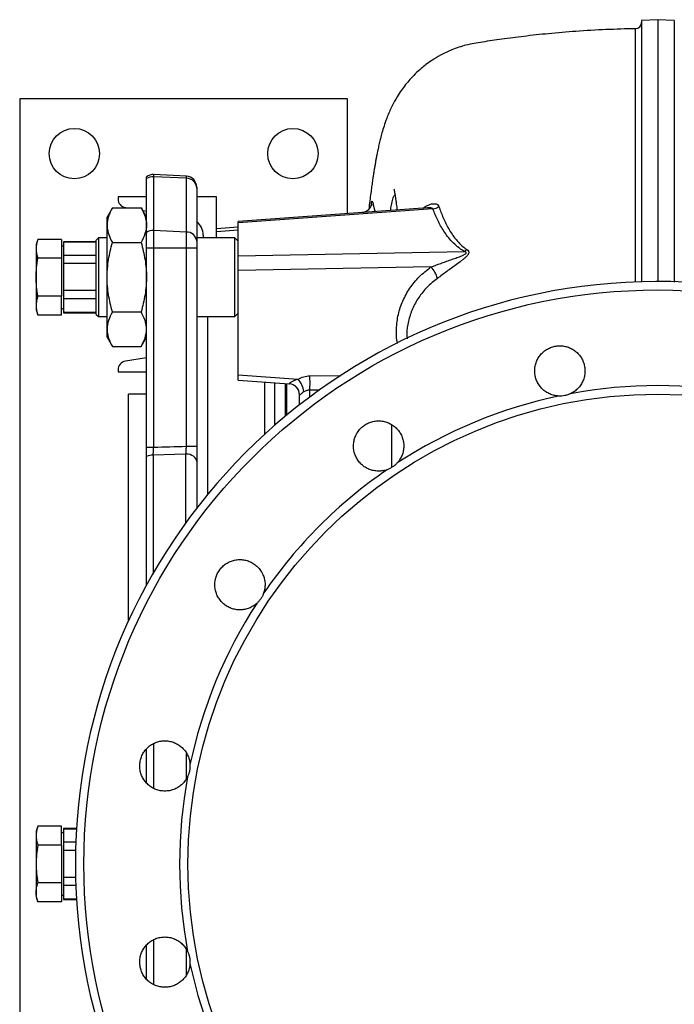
# Model space of a CAD drawing. Header units: millimetres. Extents: x 1108 to 5030, y 2116 to 3977.
# Tile 5 of 14: x 1108 to 1707, y 3076 to 3977. Entities that reach past the tile are written whole.
import ezdxf

# ---------------------------------------------------------------- set-up
doc = ezdxf.new("R2010")
doc.units = ezdxf.units.MM
doc.header["$LTSCALE"] = 2

msp = doc.modelspace()

# ---------------------------------------------------------------- linework, layer by layer
at = {"color": 7, "linetype": 'Continuous', "lineweight": 25}
for p, q in [((1691.76, 3976.78), (1676.76, 3976)), ((1706.76, 3976), (1691.76, 3976.78)), ((1407.76, 3904.24), (1107.76, 3904.24)), ((1107.76, 3904.24), (1107.76, 2504.24)), ((1407.76, 3799.32), (1407.76, 3904.24)), ((1223.76, 3831.35), (1223.76, 3833.11)), ((1223.76, 3782.17), (1223.76, 3831.35)), ((1260.28, 3833.52), (1230.28, 3835.09)), ((1230.28, 3833.13), (1230.28, 3783.82)), ((1260.28, 3831.72), (1230.28, 3833.13)), ((1260.28, 3782.51), (1260.28, 3831.72)), ((1269.76, 3823.53), (1269.76, 3822.74)), ((1269.76, 3822.74), (1269.76, 3774.24)), ((1223.76, 3814.57), (1197.76, 3814.57)), ((1197.76, 3814.57), (1197.76, 3812.74)), ((1287.76, 3814.57), (1269.76, 3814.57)), ((1287.76, 3777.18), (1287.76, 3814.57)), ((1192.67, 3804.69), (1187.76, 3796.18)), ((1192.67, 3804.69), (1218.85, 3804.69)), ((1204.46, 3804.85), (1205.46, 3804.69)), ((1223.76, 3796.18), (1218.85, 3804.69)), ((1220.25, 3802.26), (1223.76, 3801.69)), ((1480.95, 3804.56), (1307.76, 3792.17)), ((1485.9, 3803.58), (1307.76, 3790.83)), ((1187.76, 3788.81), (1187.76, 3796.18)), ((1187.76, 3741.18), (1187.76, 3788.81)), ((1230.28, 3783.82), (1230.28, 3767.7)), ((1260.28, 3782.51), (1230.28, 3783.82)), ((1307.76, 3787.01), (1287.76, 3785.52)), ((1307.76, 3790.83), (1307.76, 3792.17)), ((1307.76, 3760.81), (1307.76, 3790.83)), ((1124.45, 3775.82), (1122.76, 3771.18)), ((1146.16, 3775.82), (1124.45, 3775.82)), ((1146.16, 3775.82), (1146.16, 3758.5)), ((1179.76, 3777.18), (1177.76, 3775.18)), ((1177.76, 3724.47), (1177.76, 3775.18)), ((1187.76, 3777.18), (1179.76, 3777.18)), ((1179.76, 3777.18), (1179.76, 3723.49)), ((1223.76, 3767.7), (1223.76, 3782.17)), ((1260.28, 3767.7), (1260.28, 3782.51)), ((1304.76, 3777.18), (1269.76, 3777.18)), ((1275.76, 3779.57), (1275.76, 3777.18)), ((1307.76, 3774.18), (1304.76, 3777.18)), ((1304.76, 3723.49), (1304.76, 3777.18)), ((1122.76, 3771.18), (1122.76, 3767.16)), ((1122.76, 3767.16), (1122.76, 3741.18)), ((1147.76, 3769.37), (1146.16, 3770.29)), ((1177.76, 3773.68), (1147.76, 3773.68)), ((1147.76, 3773.68), (1147.76, 3773.45)), ((1147.76, 3773.45), (1177.76, 3773.45)), ((1147.76, 3773.45), (1147.76, 3761.17)), ((1192.67, 3772.93), (1218.85, 3772.93)), ((1230.28, 3767.7), (1223.76, 3767.7)), ((1223.76, 3585.29), (1223.76, 3767.7)), ((1230.28, 3767.7), (1230.28, 3585.29)), ((1260.28, 3767.7), (1230.28, 3767.7)), ((1260.28, 3586.21), (1260.28, 3767.7)), ((1269.76, 3767.7), (1260.28, 3767.7)), ((1269.76, 3774.24), (1269.76, 3767.7)), ((1269.76, 3767.7), (1269.76, 3586.21)), ((1146.16, 3758.5), (1124.45, 3758.5)), ((1146.16, 3758.5), (1146.16, 3723.86)), ((1177.76, 3761.17), (1147.76, 3761.17)), ((1147.76, 3761.17), (1147.76, 3753.98)), ((1307.76, 3760.81), (1514.44, 3764.78)), ((1307.76, 3747.17), (1307.76, 3760.81)), ((1147.76, 3753.98), (1177.76, 3753.98)), ((1147.76, 3753.98), (1147.76, 3728.98)), ((1484.05, 3750.55), (1307.76, 3747.17)), ((1122.76, 3741.18), (1122.76, 3715.2)), ((1187.76, 3693.55), (1187.76, 3741.18)), ((1307.76, 3651.88), (1307.76, 3747.17)), ((1146.16, 3723.86), (1124.45, 3723.86)), ((1146.16, 3706.54), (1146.16, 3723.86)), ((1147.76, 3728.98), (1147.76, 3721.71)), ((1177.76, 3728.98), (1147.76, 3728.98)), ((1147.76, 3721.71), (1177.76, 3721.71)), ((1147.76, 3721.71), (1147.76, 3708.99)), ((1177.76, 3707.18), (1177.76, 3724.47)), ((1179.76, 3723.49), (1179.76, 3705.18)), ((1304.76, 3705.18), (1304.76, 3723.49)), ((1122.76, 3715.2), (1122.76, 3711.18)), ((1146.16, 3712.06), (1147.76, 3712.99)), ((1122.76, 3711.18), (1124.45, 3706.54)), ((1146.16, 3706.54), (1124.45, 3706.54)), ((1177.76, 3708.99), (1147.76, 3708.99)), ((1147.76, 3708.99), (1147.76, 3708.68)), ((1147.76, 3708.68), (1177.76, 3708.68)), ((1177.76, 3707.18), (1179.76, 3705.18)), ((1179.76, 3705.18), (1187.76, 3705.18)), ((1192.67, 3709.42), (1218.85, 3709.42)), ((1269.76, 3705.18), (1304.76, 3705.18)), ((1304.76, 3705.18), (1307.76, 3708.18)), ((1187.76, 3686.18), (1187.76, 3693.55)), ((1187.76, 3686.18), (1192.67, 3677.67)), ((1218.85, 3677.67), (1223.76, 3686.18)), ((1192.67, 3677.67), (1218.85, 3677.67)), ((1223.76, 3667.46), (1204.46, 3664.3)), ((1197.76, 3656.4), (1197.76, 3654.57)), ((1197.76, 3654.57), (1223.76, 3654.57)), ((1307.76, 3651.88), (1362.55, 3647.96)), ((1307.76, 3646.89), (1307.76, 3651.88)), ((1307.76, 3646.89), (1354.47, 3643.54)), ((1351.76, 3643.74), (1351.76, 3614.72)), ((1223.76, 3634.24), (1207.37, 3634.24)), ((1207.37, 3426.63), (1207.37, 3634.24)), ((1363.76, 3624.37), (1363.76, 3633.72)), ((1269.76, 3586.21), (1260.28, 3586.21)), ((1230.28, 3585.29), (1223.76, 3585.29)), ((1223.76, 3459.32), (1223.76, 3577.1)), ((1269.76, 3572.53), (1269.76, 3529.83)), ((1223.76, 3278.61), (1223.76, 3309.34)), ((1124.45, 3238.88), (1122.76, 3234.24)), ((1122.76, 3234.24), (1122.76, 3230.22)), ((1146.16, 3238.88), (1124.45, 3238.88)), ((1146.16, 3221.56), (1146.16, 3238.88)), ((1159.75, 3236.74), (1147.76, 3236.74)), ((1147.76, 3236.74), (1147.76, 3236.51)), ((1147.76, 3236.51), (1159.74, 3236.51)), ((1147.76, 3236.51), (1147.76, 3224.23)), ((1122.76, 3230.22), (1122.76, 3204.24)), ((1147.76, 3232.43), (1146.16, 3233.36)), ((1146.16, 3221.56), (1124.45, 3221.56)), ((1146.16, 3221.56), (1146.16, 3186.92)), ((1159.13, 3224.23), (1147.76, 3224.23)), ((1147.76, 3224.23), (1147.76, 3217.04)), ((1147.76, 3217.04), (1147.76, 3192.04)), ((1147.76, 3217.04), (1158.91, 3217.04)), ((1122.76, 3204.24), (1122.76, 3178.26)), ((1158.9, 3192.04), (1147.76, 3192.04)), ((1147.76, 3192.04), (1147.76, 3184.77)), ((1146.16, 3186.92), (1124.45, 3186.92)), ((1146.16, 3186.92), (1146.16, 3169.6)), ((1147.76, 3184.77), (1159.11, 3184.77)), ((1147.76, 3184.77), (1147.76, 3172.05)), ((1122.76, 3178.26), (1122.76, 3174.24)), ((1122.76, 3174.24), (1124.45, 3169.6)), ((1146.16, 3175.13), (1147.76, 3176.05)), ((1159.73, 3172.05), (1147.76, 3172.05)), ((1147.76, 3172.05), (1147.76, 3171.74)), ((1147.76, 3171.74), (1159.75, 3171.74)), ((1146.16, 3169.6), (1124.45, 3169.6)), ((1223.76, 3098.91), (1223.76, 3129.73))]:
    msp.add_line(p, q, dxfattribs=at)
at = {"color": 8, "linetype": 'Continuous', "lineweight": 25}
for p, q in [((1230.28, 3835.09), (1230.28, 3833.13)), ((1260.28, 3831.72), (1260.28, 3833.52)), ((1429.45, 3806.88), (1429.54, 3807.86)), ((1429.54, 3807.86), (1429.53, 3806.63)), ((1432.4, 3801.09), (1432.59, 3802.06)), ((1432.59, 3802.06), (1432.86, 3801.12)), ((1307.76, 3784.08), (1287.76, 3782.6)), ((1279.58, 3705.18), (1279.58, 3542.18)), ((1373.23, 3650.92), (1401.67, 3651.34)), ((1331.93, 3597.45), (1331.93, 3645.16)), ((1341.37, 3605.89), (1341.37, 3644.48)), ((1350.81, 3643.81), (1350.81, 3613.93)), ((1382.5, 3637.95), (1373.23, 3637.81)), ((1373.23, 3631.6), (1373.23, 3637.81)), ((1229.93, 3578.46), (1229.93, 3470.34)), ((1259.93, 3516.68), (1259.93, 3579.36)), ((1230.28, 3314.25), (1230.28, 3273.7)), ((1260.28, 3282.57), (1260.28, 3305.41)), ((1230.28, 3134.7), (1230.28, 3094.07)), ((1260.28, 3103.22), (1260.28, 3126.16))]:
    msp.add_line(p, q, dxfattribs=at)
at = {"color": 7, "linetype": 'Continuous', "lineweight": 25, "flags": 128}
for points in [[(1259.93, 3579.36), (1249.79, 3579.06), (1229.93, 3578.46)], [(1269.76, 3572.53), (1269.57, 3573.85), (1269.01, 3575.12), (1268.11, 3576.29), (1266.89, 3577.32), (1265.4, 3578.17), (1263.71, 3578.81), (1261.86, 3579.21), (1259.93, 3579.36)]]:
    msp.add_lwpolyline(points, dxfattribs=at)
at = {"color": 7, "linetype": 'Continuous', "lineweight": 25}
for centre, radius in [((1157.76, 3854.24), 23), ((1357.76, 3854.24), 23), ((1691.76, 3204.24), 525.28), ((1691.76, 3204.24), 430)]:
    msp.add_circle(centre, radius, dxfattribs=at)
for centre, radius, start, end in [((1671.16, 3974.18), 5.6, 271.171, 359.99989), ((1229.76, 3825.11), 10, 87, 126.8699), ((1229.72, 3822.36), 10.79, 87.04433, 123.57746), ((1259.76, 3823.53), 10, 0, 87), ((1260.3, 3822.24), 9.47, 2.99726, 90.09249), ((1205.76, 3812.74), 8, 180, 260.69136), ((1484.35, 3815.05), 11.57, 277.70734, 307.37429), ((1229.7, 3772.36), 11.48, 87.11687, 121.20416), ((1259.76, 3779.57), 16, 0, 51.31781), ((1260.64, 3773.36), 9.16, 5.50803, 92.23824), ((1510.09, 3774.45), 10.61, 294.19041, 310.4311), ((1468.36, 3734.8), 22.23, 13.80781, 45.10335), ((1691.76, 3204.24), 533, 0.43017, 359.56983), ((1205.76, 3656.4), 8, 99.30864, 180), ((1259.03, 3644.36), 114.39, 356.71521, 3.28479), ((1353.76, 3633.57), 10, 0, 85.9357), ((1353.8, 3633.69), 9.96, 0.19932, 86.04088), ((1345.3, 3632.98), 22.85, 8.56646, 40.9703), ((1691.76, 3204.24), 437.72, 79.47947, 100.52053), ((1691.76, 3204.24), 437.72, 101.97947, 123.02053), ((1229.64, 3565.1), 13.37, 88.74585, 116.10103), ((1691.76, 3204.24), 437.72, 124.47947, 145.52053), ((1691.76, 3204.24), 437.72, 146.97947, 168.02053), ((1691.76, 3204.24), 437.72, 169.47947, 190.52053), ((1691.76, 3204.24), 437.72, 191.97947, 213.02053)]:
    msp.add_arc(centre, radius, start, end, dxfattribs=at)
at = {"color": 8, "linetype": 'Continuous', "lineweight": 25}
msp.add_ellipse((1353.76, 3653.62), major_axis=(-0.71, 10.08), ratio=0.018746, start_param=3.138908, end_param=3.262349, dxfattribs=at)
at = {"color": 7, "linetype": 'Continuous', "lineweight": 25}
msp.add_ellipse((6030.39, 3204.24), major_axis=(9083.05, 0), ratio=0.049416, start_param=2.123706, end_param=2.127592, dxfattribs=at)
for points, knots in [([(1676.76, 3975.95), (1676.76, 3975.96), (1676.76, 3976.36), (1676.76, 3974.97), (1676.76, 3971.59), (1676.76, 3965.67), (1676.76, 3957.71), (1676.76, 3947.66), (1676.76, 3935.63), (1676.76, 3921.55), (1676.76, 3905.43), (1676.76, 3887.33), (1676.76, 3867.58), (1676.76, 3846.25), (1676.76, 3823.55), (1676.76, 3799.26), (1676.76, 3773.14), (1676.76, 3752.16), (1676.76, 3739.48), (1676.76, 3736.68)], [0, 0, 0, 0, 0.002584, 0.072132, 0.140161, 0.208243, 0.276273, 0.341217, 0.406213, 0.471159, 0.536102, 0.601094, 0.666036, 0.728521, 0.791051, 0.853548, 0.917651, 0.981806, 1, 1, 1, 1]), ([(1691.76, 3976.63), (1691.76, 3976.67), (1691.76, 3976.82), (1691.76, 3975.71), (1691.76, 3973.32), (1691.76, 3969.52), (1691.76, 3964.52), (1691.76, 3958.37), (1691.76, 3951.04), (1691.76, 3942.63), (1691.76, 3933.03), (1691.76, 3922.26), (1691.76, 3910.38), (1691.76, 3897.39), (1691.76, 3883.26), (1691.76, 3868.22), (1691.76, 3852.42), (1691.76, 3835.84), (1691.76, 3818.33), (1691.76, 3799.92), (1691.76, 3780.55), (1691.76, 3759.97), (1691.76, 3745.48), (1691.76, 3737.57), (1691.76, 3737.13)], [0, 0, 0, 0, 0.019263, 0.071596, 0.122441, 0.173286, 0.224478, 0.275668, 0.324197, 0.372726, 0.421592, 0.470459, 0.518986, 0.567514, 0.616377, 0.665241, 0.71202, 0.758797, 0.805851, 0.852906, 0.900856, 0.948806, 0.997118, 1, 1, 1, 1]), ([(1706.76, 3975.95), (1706.76, 3975.96), (1706.76, 3976.36), (1706.76, 3974.97), (1706.76, 3971.59), (1706.76, 3965.67), (1706.76, 3957.71), (1706.76, 3947.66), (1706.76, 3935.63), (1706.76, 3921.55), (1706.76, 3905.43), (1706.76, 3887.33), (1706.76, 3867.58), (1706.76, 3846.25), (1706.76, 3823.55), (1706.76, 3799.26), (1706.76, 3773.14), (1706.76, 3752.17), (1706.76, 3739.52), (1706.76, 3736.74)], [0, 0, 0, 0, 0.002584, 0.072141, 0.140178, 0.208268, 0.276307, 0.341259, 0.406263, 0.471217, 0.536167, 0.601168, 0.666118, 0.72861, 0.791148, 0.853652, 0.917764, 0.981927, 1, 1, 1, 1]), ([(1671.27, 3968.54), (1662.25, 3968.31), (1644.04, 3967.85), (1617.48, 3966.23), (1592.4, 3964.13), (1569.8, 3961.69), (1549.66, 3959.11), (1532.01, 3956.5), (1516.59, 3953.98), (1503.73, 3949.68), (1493.35, 3944.79), (1485.5, 3940.05), (1479.71, 3935.93), (1474.6, 3931.8), (1469.63, 3927.26), (1464.86, 3922.24), (1460.61, 3917.15), (1456.64, 3911.79), (1452.67, 3905.65), (1449.08, 3899.12), (1446.42, 3893.47), (1444.5, 3888.94), (1442.46, 3883.58), (1440.61, 3878), (1438.88, 3872.05), (1437.59, 3867.07), (1436.46, 3862.3), (1435.58, 3858.23), (1434.89, 3854.85), (1434.33, 3851.98), (1433.76, 3848.91), (1433.18, 3845.67), (1432.64, 3842.49), (1432.16, 3839.59), (1431.77, 3837.13), (1431.45, 3835.06), (1431.16, 3833.17), (1430.87, 3831.27), (1430.55, 3829.08), (1430.19, 3826.57), (1429.7, 3823.01), (1429.02, 3817.94), (1428.14, 3811.01), (1427.52, 3805.85), (1427.2, 3803.2)], [0, 0, 0, 0, 0.055256, 0.111602, 0.163, 0.20944, 0.25092, 0.287443, 0.318931, 0.346714, 0.370377, 0.389259, 0.403042, 0.41459, 0.43094, 0.446139, 0.46025, 0.476037, 0.496211, 0.520816, 0.538923, 0.558335, 0.579153, 0.612542, 0.6433, 0.670726, 0.697318, 0.723804, 0.738795, 0.754724, 0.771703, 0.789736, 0.808505, 0.824852, 0.837971, 0.849198, 0.85835, 0.868991, 0.881155, 0.894835, 0.910023, 0.93693, 0.9676, 1, 1, 1, 1]), ([(1450.21, 3821.86), (1450.22, 3821.8), (1450.24, 3821.7), (1450.39, 3820.96), (1450.56, 3820.05), (1450.83, 3818.55), (1451.08, 3817.05), (1451.39, 3815.11), (1451.78, 3812.59), (1452.28, 3809), (1452.73, 3805.62), (1453.04, 3803.11), (1453.1, 3802.57)], [0, 0, 0, 0, 0.055712, 0.105684, 0.252538, 0.329433, 0.41423, 0.515266, 0.632579, 0.766333, 0.949245, 1, 1, 1, 1]), ([(1192.67, 3804.69), (1191.92, 3803.39), (1191.24, 3802.09), (1190.03, 3799.45), (1189.5, 3798.13), (1188.22, 3794.16), (1187.76, 3791.49), (1187.76, 3788.81)], [0, 0, 0, 0, 0.25, 0.25, 0.5, 0.5, 1, 1, 1, 1]), ([(1218.85, 3804.69), (1219.59, 3803.39), (1220.28, 3802.09), (1221.49, 3799.45), (1222.01, 3798.13), (1223.3, 3794.16), (1223.76, 3791.49), (1223.76, 3788.81)], [0, 0, 0, 0, 0.25, 0.25, 0.5, 0.5, 1, 1, 1, 1]), ([(1429.61, 3807.48), (1429.61, 3807.48), (1429.61, 3807.47), (1429.5, 3806.98), (1429.16, 3806.01), (1428.48, 3804.69), (1427.35, 3803.24), (1425.75, 3801.86), (1423.74, 3800.84), (1422.05, 3800.3), (1421.07, 3800.32), (1420.88, 3800.32)], [0, 0, 0, 0, 0.074718, 0.16902, 0.263446, 0.373217, 0.504464, 0.648813, 0.802327, 0.960888, 1, 1, 1, 1]), ([(1429.54, 3807.86), (1429.59, 3808.49), (1429.65, 3809.02), (1429.75, 3809.66), (1429.79, 3809.84), (1429.86, 3810.16), (1429.9, 3810.29), (1429.98, 3810.49), (1430.02, 3810.57), (1430.11, 3810.67), (1430.15, 3810.69), (1430.29, 3810.66), (1430.39, 3810.53), (1430.56, 3810.16), (1430.61, 3810), (1430.74, 3809.64), (1430.8, 3809.43), (1431.01, 3808.71), (1431.16, 3808.12), (1431.41, 3807.07), (1431.51, 3806.69), (1431.7, 3805.88), (1431.8, 3805.46), (1432.11, 3804.11), (1432.34, 3803.13), (1432.59, 3802.06)], [0, 0, 0, 0, 0.125, 0.125, 0.1875, 0.1875, 0.25, 0.25, 0.3125, 0.3125, 0.375, 0.375, 0.5, 0.5, 0.5625, 0.5625, 0.625, 0.625, 0.75, 0.75, 0.8125, 0.8125, 0.875, 0.875, 1, 1, 1, 1]), ([(1514.44, 3764.78), (1512.19, 3766.1), (1510.2, 3767.53), (1506.56, 3770.51), (1504.94, 3772.05), (1501.97, 3775.17), (1500.62, 3776.76), (1498.12, 3779.98), (1496.97, 3781.61), (1494.83, 3784.9), (1493.83, 3786.56), (1491.96, 3789.9), (1491.08, 3791.59), (1488.6, 3796.68), (1487.16, 3800.11), (1485.9, 3803.58)], [0, 0, 0, 0, 0.125, 0.125, 0.25, 0.25, 0.375, 0.375, 0.5, 0.5, 0.625, 0.625, 0.75, 0.75, 1, 1, 1, 1]), ([(1491.37, 3805.85), (1492.51, 3802.39), (1493.8, 3798.95), (1496.01, 3793.84), (1496.79, 3792.14), (1498.46, 3788.76), (1499.35, 3787.07), (1501.26, 3783.73), (1502.28, 3782.07), (1504.51, 3778.78), (1505.71, 3777.15), (1508.37, 3773.94), (1509.82, 3772.36), (1513.11, 3769.27), (1514.91, 3767.78), (1516.98, 3766.38)], [0, 0, 0, 0, 0.25, 0.25, 0.375, 0.375, 0.5, 0.5, 0.625, 0.625, 0.75, 0.75, 0.875, 0.875, 1, 1, 1, 1]), ([(1187.76, 3788.81), (1187.76, 3788.14), (1187.79, 3787.46), (1187.9, 3786.11), (1187.99, 3785.44), (1188.33, 3783.41), (1188.66, 3782.07), (1189.95, 3778.1), (1191.19, 3775.5), (1192.67, 3772.93)], [0, 0, 0, 0, 0.125, 0.125, 0.25, 0.25, 0.5, 0.5, 1, 1, 1, 1]), ([(1223.76, 3788.81), (1223.76, 3788.14), (1223.73, 3787.46), (1223.62, 3786.11), (1223.53, 3785.44), (1223.19, 3783.41), (1222.85, 3782.07), (1221.56, 3778.1), (1220.33, 3775.5), (1218.85, 3772.93)], [0, 0, 0, 0, 0.125, 0.125, 0.25, 0.25, 0.5, 0.5, 1, 1, 1, 1]), ([(1124.45, 3775.82), (1123.93, 3774.38), (1123.5, 3772.93), (1122.91, 3770.04), (1122.76, 3768.6), (1122.76, 3767.16)], [0, 0, 0, 0, 0.5, 0.5, 1, 1, 1, 1]), ([(1122.76, 3767.16), (1122.76, 3765.71), (1122.91, 3764.27), (1123.5, 3761.38), (1123.92, 3759.94), (1124.45, 3758.5)], [0, 0, 0, 0, 0.5, 0.5, 1, 1, 1, 1]), ([(1187.76, 3741.18), (1187.76, 3742.52), (1187.79, 3743.88), (1187.9, 3746.57), (1187.99, 3747.92), (1188.32, 3751.93), (1188.66, 3754.59), (1189.94, 3762.53), (1191.17, 3767.75), (1192.67, 3772.93)], [0, 0, 0, 0, 0.125, 0.125, 0.25, 0.25, 0.5, 0.5, 1, 1, 1, 1]), ([(1218.85, 3772.93), (1220.35, 3767.74), (1221.58, 3762.5), (1223.29, 3751.93), (1223.76, 3746.59), (1223.76, 3741.18)], [0, 0, 0, 0, 0.5, 0.5, 1, 1, 1, 1]), ([(1516.98, 3766.38), (1517.52, 3766.01), (1517.99, 3765.59), (1518.46, 3764.82), (1518.58, 3764.54), (1518.69, 3763.94), (1518.69, 3763.62), (1518.57, 3762.98), (1518.44, 3762.65), (1518.11, 3761.99), (1517.9, 3761.67), (1517.41, 3761.03), (1517.15, 3760.71), (1516.58, 3760.1), (1516.28, 3759.8), (1515.34, 3758.91), (1514.67, 3758.33), (1513.29, 3757.2), (1512.58, 3756.64), (1510.42, 3754.99), (1508.94, 3753.91), (1505.98, 3751.75), (1504.48, 3750.67), (1501.5, 3748.51), (1500.02, 3747.44), (1497.09, 3745.31), (1495.64, 3744.25), (1492.78, 3742.16), (1491.36, 3741.12), (1489.95, 3740.11)], [0, 0, 0, 0, 0.0625, 0.0625, 0.09375, 0.09375, 0.125, 0.125, 0.15625, 0.15625, 0.1875, 0.1875, 0.21875, 0.21875, 0.25, 0.25, 0.3125, 0.3125, 0.375, 0.375, 0.5, 0.5, 0.625, 0.625, 0.75, 0.75, 0.875, 0.875, 1, 1, 1, 1]), ([(1122.76, 3741.18), (1122.76, 3744.06), (1122.91, 3746.95), (1123.5, 3752.72), (1123.92, 3755.61), (1124.45, 3758.5)], [0, 0, 0, 0, 0.5, 0.5, 1, 1, 1, 1]), ([(1484.05, 3750.55), (1487.02, 3751.62), (1490.02, 3752.7), (1494.55, 3754.32), (1496.07, 3754.86), (1499.12, 3755.94), (1500.65, 3756.48), (1503.71, 3757.56), (1505.24, 3758.1), (1508.29, 3759.2), (1509.82, 3759.76), (1512.07, 3760.65), (1512.82, 3760.96), (1513.91, 3761.46), (1514.26, 3761.63), (1514.96, 3762), (1515.3, 3762.2), (1515.77, 3762.52), (1515.91, 3762.64), (1516.17, 3762.88), (1516.29, 3763.02), (1516.4, 3763.23), (1516.43, 3763.3), (1516.45, 3763.44), (1516.45, 3763.51), (1516.41, 3763.72), (1516.34, 3763.84), (1516.13, 3764.05), (1516, 3764.14), (1515.73, 3764.31), (1515.58, 3764.38), (1515.12, 3764.57), (1514.78, 3764.68), (1514.44, 3764.78)], [0, 0, 0, 0, 0.25, 0.25, 0.375, 0.375, 0.5, 0.5, 0.625, 0.625, 0.75, 0.75, 0.8125, 0.8125, 0.84375, 0.84375, 0.875, 0.875, 0.890625, 0.890625, 0.90625, 0.90625, 0.914063, 0.914063, 0.921875, 0.921875, 0.9375, 0.9375, 0.953125, 0.953125, 0.96875, 0.96875, 1, 1, 1, 1]), ([(1124.45, 3723.86), (1123.92, 3726.74), (1123.5, 3729.63), (1122.91, 3735.4), (1122.76, 3738.29), (1122.76, 3741.18)], [0, 0, 0, 0, 0.5, 0.5, 1, 1, 1, 1]), ([(1192.67, 3709.42), (1191.17, 3714.62), (1189.94, 3719.85), (1188.23, 3730.42), (1187.76, 3735.77), (1187.76, 3741.18)], [0, 0, 0, 0, 0.5, 0.5, 1, 1, 1, 1]), ([(1223.76, 3741.18), (1223.76, 3739.83), (1223.73, 3738.48), (1223.61, 3735.78), (1223.53, 3734.44), (1223.19, 3730.42), (1222.86, 3727.76), (1221.58, 3719.83), (1220.34, 3714.6), (1218.85, 3709.42)], [0, 0, 0, 0, 0.125, 0.125, 0.25, 0.25, 0.5, 0.5, 1, 1, 1, 1]), ([(1124.45, 3723.86), (1123.92, 3722.41), (1123.5, 3720.97), (1122.91, 3718.08), (1122.76, 3716.64), (1122.76, 3715.2)], [0, 0, 0, 0, 0.5, 0.5, 1, 1, 1, 1]), ([(1122.76, 3715.2), (1122.76, 3713.75), (1122.91, 3712.31), (1123.5, 3709.42), (1123.92, 3707.98), (1124.45, 3706.54)], [0, 0, 0, 0, 0.5, 0.5, 1, 1, 1, 1]), ([(1192.67, 3709.42), (1191.17, 3706.83), (1189.94, 3704.21), (1188.23, 3698.92), (1187.76, 3696.25), (1187.76, 3693.55)], [0, 0, 0, 0, 0.5, 0.5, 1, 1, 1, 1]), ([(1223.76, 3693.55), (1223.76, 3694.22), (1223.73, 3694.9), (1223.61, 3696.24), (1223.53, 3696.92), (1223.19, 3698.92), (1222.86, 3700.25), (1221.58, 3704.22), (1220.34, 3706.83), (1218.85, 3709.42)], [0, 0, 0, 0, 0.125, 0.125, 0.25, 0.25, 0.5, 0.5, 1, 1, 1, 1]), ([(1187.76, 3693.55), (1187.76, 3692.87), (1187.79, 3692.2), (1187.9, 3690.85), (1187.99, 3690.18), (1188.32, 3688.17), (1188.66, 3686.84), (1189.94, 3682.87), (1191.17, 3680.26), (1192.67, 3677.67)], [0, 0, 0, 0, 0.125, 0.125, 0.25, 0.25, 0.5, 0.5, 1, 1, 1, 1]), ([(1218.85, 3677.67), (1220.35, 3680.27), (1221.58, 3682.88), (1223.29, 3688.17), (1223.76, 3690.84), (1223.76, 3693.55)], [0, 0, 0, 0, 0.5, 0.5, 1, 1, 1, 1]), ([(1600.9, 3632.43), (1599.5, 3632.5), (1598.13, 3632.69), (1596.11, 3633.16), (1595.45, 3633.35), (1594.13, 3633.79), (1593.47, 3634.04), (1591.55, 3634.87), (1590.34, 3635.54), (1588.62, 3636.69), (1588.06, 3637.11), (1586.98, 3637.98), (1586.46, 3638.45), (1584.96, 3639.91), (1584.06, 3640.96), (1582.86, 3642.65), (1582.49, 3643.23), (1581.78, 3644.44), (1581.46, 3645.06), (1580.58, 3646.95), (1580.11, 3648.25), (1579.41, 3650.93), (1579.18, 3652.32), (1578.98, 3655.08), (1579, 3656.47), (1579.22, 3658.54), (1579.33, 3659.23), (1579.6, 3660.6), (1579.77, 3661.27), (1580.36, 3663.26), (1580.87, 3664.55), (1581.81, 3666.41), (1582.16, 3667.02), (1582.89, 3668.2), (1583.29, 3668.77), (1584.54, 3670.42), (1585.47, 3671.44), (1587.54, 3673.33), (1588.65, 3674.17), (1590.41, 3675.27), (1591.01, 3675.61), (1592.25, 3676.24), (1592.89, 3676.53), (1594.84, 3677.3), (1596.16, 3677.69), (1598.2, 3678.09), (1598.88, 3678.2), (1600.27, 3678.35), (1600.97, 3678.39), (1603.06, 3678.42), (1604.44, 3678.32), (1606.48, 3677.98), (1607.16, 3677.83), (1608.51, 3677.48), (1609.18, 3677.27), (1611.14, 3676.56), (1612.39, 3675.98), (1614.79, 3674.58), (1615.94, 3673.76), (1618.04, 3671.96), (1619.01, 3670.97), (1620.32, 3669.35), (1620.74, 3668.79), (1621.51, 3667.63), (1621.87, 3667.03), (1622.87, 3665.21), (1623.42, 3663.94), (1624.07, 3661.96), (1624.26, 3661.28), (1624.58, 3659.93), (1624.7, 3659.25), (1624.99, 3657.2), (1625.06, 3655.81), (1624.97, 3653.72), (1624.9, 3653.02), (1624.72, 3651.65), (1624.6, 3650.97), (1624.14, 3648.95), (1623.71, 3647.63), (1622.6, 3645.05), (1621.94, 3643.84), (1620.8, 3642.11), (1620.39, 3641.55), (1619.52, 3640.47), (1619.06, 3639.94), (1617.6, 3638.43), (1616.56, 3637.53), (1614.87, 3636.32), (1614.29, 3635.94), (1613.09, 3635.23), (1612.47, 3634.9), (1611.84, 3634.6)], [0, 0, 0, 0, 0.03125, 0.03125, 0.046875, 0.046875, 0.0625, 0.0625, 0.09375, 0.09375, 0.109375, 0.109375, 0.125, 0.125, 0.15625, 0.15625, 0.171875, 0.171875, 0.1875, 0.1875, 0.21875, 0.21875, 0.25, 0.25, 0.28125, 0.28125, 0.296875, 0.296875, 0.3125, 0.3125, 0.34375, 0.34375, 0.359375, 0.359375, 0.375, 0.375, 0.40625, 0.40625, 0.4375, 0.4375, 0.453125, 0.453125, 0.46875, 0.46875, 0.5, 0.5, 0.515625, 0.515625, 0.53125, 0.53125, 0.5625, 0.5625, 0.578125, 0.578125, 0.59375, 0.59375, 0.625, 0.625, 0.65625, 0.65625, 0.6875, 0.6875, 0.703125, 0.703125, 0.71875, 0.71875, 0.75, 0.75, 0.765625, 0.765625, 0.78125, 0.78125, 0.8125, 0.8125, 0.828125, 0.828125, 0.84375, 0.84375, 0.875, 0.875, 0.90625, 0.90625, 0.921875, 0.921875, 0.9375, 0.9375, 0.96875, 0.96875, 0.984375, 0.984375, 1, 1, 1, 1]), ([(1362.55, 3647.96), (1364.11, 3648.9), (1365.8, 3649.61), (1368.51, 3650.37), (1369.44, 3650.56), (1371.32, 3650.83), (1372.27, 3650.9), (1373.23, 3650.92)], [0, 0, 0, 0, 0.5, 0.5, 0.75, 0.75, 1, 1, 1, 1]), ([(1354.49, 3643.62), (1354.5, 3643.69), (1354.54, 3643.79), (1354.73, 3644.08), (1354.88, 3644.26), (1355.31, 3644.66), (1355.58, 3644.88), (1356.2, 3645.32), (1356.56, 3645.54), (1357.35, 3645.99), (1357.77, 3646.2), (1358.65, 3646.61), (1359.11, 3646.81), (1360.53, 3647.36), (1361.53, 3647.68), (1362.55, 3647.96)], [0, 0, 0, 0, 0.125, 0.125, 0.25, 0.25, 0.375, 0.375, 0.5, 0.5, 0.625, 0.625, 0.75, 0.75, 1, 1, 1, 1]), ([(1367.89, 3636.38), (1367.47, 3636.12), (1367.06, 3635.85), (1366.32, 3635.31), (1365.99, 3635.04), (1365.4, 3634.55), (1365.14, 3634.32), (1364.71, 3633.95), (1364.53, 3633.8), (1364.25, 3633.57), (1364.14, 3633.49), (1363.97, 3633.39), (1363.91, 3633.38), (1363.78, 3633.41), (1363.76, 3633.53), (1363.76, 3633.72)], [0, 0, 0, 0, 0.125, 0.125, 0.25, 0.25, 0.375, 0.375, 0.5, 0.5, 0.625, 0.625, 0.75, 0.75, 1, 1, 1, 1]), ([(1373.23, 3637.81), (1372.75, 3637.81), (1372.28, 3637.79), (1371.34, 3637.67), (1370.87, 3637.58), (1369.52, 3637.22), (1368.67, 3636.86), (1367.89, 3636.38)], [0, 0, 0, 0, 0.25, 0.25, 0.5, 0.5, 1, 1, 1, 1]), ([(1611.84, 3634.6), (1610.98, 3634.2), (1610.11, 3633.85), (1608.33, 3633.27), (1607.43, 3633.03), (1605.59, 3632.66), (1604.65, 3632.54), (1602.77, 3632.4), (1601.84, 3632.38), (1600.9, 3632.43)], [0, 0, 0, 0, 0.25, 0.25, 0.5, 0.5, 0.75, 0.75, 1, 1, 1, 1]), ([(1443.96, 3565.07), (1442.64, 3564.59), (1441.3, 3564.25), (1439.25, 3563.91), (1438.57, 3563.83), (1437.18, 3563.73), (1436.48, 3563.71), (1434.39, 3563.75), (1433.01, 3563.9), (1430.98, 3564.31), (1430.31, 3564.47), (1428.97, 3564.87), (1428.31, 3565.1), (1426.37, 3565.88), (1425.14, 3566.5), (1423.38, 3567.61), (1422.81, 3568), (1421.7, 3568.85), (1421.16, 3569.3), (1419.63, 3570.7), (1418.7, 3571.73), (1417.02, 3573.94), (1416.28, 3575.13), (1415.03, 3577.61), (1414.52, 3578.89), (1413.94, 3580.89), (1413.77, 3581.57), (1413.5, 3582.94), (1413.39, 3583.63), (1413.18, 3585.69), (1413.16, 3587.07), (1413.31, 3589.16), (1413.4, 3589.85), (1413.63, 3591.22), (1413.78, 3591.9), (1414.3, 3593.91), (1414.77, 3595.21), (1415.96, 3597.74), (1416.66, 3598.94), (1417.87, 3600.63), (1418.29, 3601.17), (1419.2, 3602.23), (1419.68, 3602.74), (1421.18, 3604.2), (1422.26, 3605.07), (1423.98, 3606.22), (1424.58, 3606.58), (1425.8, 3607.25), (1426.43, 3607.55), (1428.35, 3608.38), (1429.66, 3608.81), (1431.68, 3609.28), (1432.37, 3609.41), (1433.75, 3609.6), (1434.45, 3609.66), (1436.53, 3609.76), (1437.91, 3609.7), (1440.66, 3609.32), (1442.03, 3609.01), (1444.67, 3608.15), (1445.94, 3607.6), (1447.77, 3606.61), (1448.37, 3606.24), (1449.53, 3605.47), (1450.09, 3605.06), (1451.7, 3603.76), (1452.7, 3602.8), (1454.06, 3601.22), (1454.5, 3600.66), (1455.31, 3599.53), (1455.68, 3598.95), (1456.73, 3597.17), (1457.32, 3595.91), (1458.04, 3593.95), (1458.25, 3593.28), (1458.61, 3591.94), (1458.75, 3591.26), (1459.1, 3589.22), (1459.21, 3587.83), (1459.18, 3585.04), (1459.03, 3583.66), (1458.64, 3581.62), (1458.47, 3580.95), (1458.08, 3579.62), (1457.86, 3578.95), (1457.09, 3577.01), (1456.47, 3575.77), (1455.38, 3574.01), (1454.98, 3573.43), (1454.15, 3572.32), (1453.7, 3571.78), (1453.23, 3571.26)], [0, 0, 0, 0, 0.03125, 0.03125, 0.046875, 0.046875, 0.0625, 0.0625, 0.09375, 0.09375, 0.109375, 0.109375, 0.125, 0.125, 0.15625, 0.15625, 0.171875, 0.171875, 0.1875, 0.1875, 0.21875, 0.21875, 0.25, 0.25, 0.28125, 0.28125, 0.296875, 0.296875, 0.3125, 0.3125, 0.34375, 0.34375, 0.359375, 0.359375, 0.375, 0.375, 0.40625, 0.40625, 0.4375, 0.4375, 0.453125, 0.453125, 0.46875, 0.46875, 0.5, 0.5, 0.515625, 0.515625, 0.53125, 0.53125, 0.5625, 0.5625, 0.578125, 0.578125, 0.59375, 0.59375, 0.625, 0.625, 0.65625, 0.65625, 0.6875, 0.6875, 0.703125, 0.703125, 0.71875, 0.71875, 0.75, 0.75, 0.765625, 0.765625, 0.78125, 0.78125, 0.8125, 0.8125, 0.828125, 0.828125, 0.84375, 0.84375, 0.875, 0.875, 0.90625, 0.90625, 0.921875, 0.921875, 0.9375, 0.9375, 0.96875, 0.96875, 0.984375, 0.984375, 1, 1, 1, 1]), ([(1259.93, 3579.36), (1260.01, 3580.29), (1260.07, 3581.34), (1260.19, 3583.71), (1260.24, 3584.93), (1260.28, 3586.21)], [0, 0, 0, 0, 0.5, 0.5, 1, 1, 1, 1]), ([(1269.76, 3586.21), (1269.76, 3584.94), (1269.76, 3583.69), (1269.76, 3581.24), (1269.76, 3580.04), (1269.76, 3577.68), (1269.76, 3576.56), (1269.76, 3574.45), (1269.76, 3573.46), (1269.76, 3572.53)], [0, 0, 0, 0, 0.25, 0.25, 0.5, 0.5, 0.75, 0.75, 1, 1, 1, 1]), ([(1223.76, 3577.1), (1223.76, 3577.66), (1223.76, 3578.25), (1223.76, 3579.2), (1223.76, 3579.52), (1223.76, 3580.19), (1223.76, 3580.54), (1223.76, 3581.59), (1223.76, 3582.31), (1223.76, 3583.78), (1223.76, 3584.53), (1223.76, 3585.29)], [0, 0, 0, 0, 0.25, 0.25, 0.375, 0.375, 0.5, 0.5, 0.75, 0.75, 1, 1, 1, 1]), ([(1229.93, 3578.46), (1229.97, 3578.92), (1230, 3579.42), (1230.07, 3580.47), (1230.1, 3581.03), (1230.16, 3582.2), (1230.19, 3582.8), (1230.24, 3584.03), (1230.26, 3584.66), (1230.28, 3585.29)], [0, 0, 0, 0, 0.25, 0.25, 0.5, 0.5, 0.75, 0.75, 1, 1, 1, 1]), ([(1453.23, 3571.26), (1452.59, 3570.56), (1451.92, 3569.91), (1450.51, 3568.69), (1449.77, 3568.13), (1448.21, 3567.09), (1447.4, 3566.61), (1445.71, 3565.76), (1444.85, 3565.39), (1443.96, 3565.07)], [0, 0, 0, 0, 0.25, 0.25, 0.5, 0.5, 0.75, 0.75, 1, 1, 1, 1]), ([(1324.74, 3442.77), (1323.7, 3441.83), (1322.6, 3441), (1320.83, 3439.9), (1320.23, 3439.57), (1318.99, 3438.94), (1318.35, 3438.66), (1316.4, 3437.89), (1315.07, 3437.5), (1313.04, 3437.1), (1312.35, 3437), (1310.97, 3436.86), (1310.27, 3436.81), (1308.18, 3436.79), (1306.8, 3436.9), (1304.76, 3437.24), (1304.08, 3437.39), (1302.72, 3437.75), (1302.06, 3437.96), (1300.1, 3438.67), (1298.85, 3439.26), (1296.46, 3440.66), (1295.31, 3441.48), (1293.22, 3443.29), (1292.26, 3444.28), (1290.95, 3445.9), (1290.53, 3446.47), (1289.76, 3447.63), (1289.4, 3448.22), (1288.41, 3450.04), (1287.86, 3451.31), (1287.21, 3453.3), (1287.02, 3453.98), (1286.71, 3455.33), (1286.59, 3456.01), (1286.31, 3458.07), (1286.24, 3459.45), (1286.37, 3462.25), (1286.56, 3463.62), (1287.02, 3465.64), (1287.21, 3466.31), (1287.64, 3467.63), (1287.89, 3468.28), (1288.72, 3470.21), (1289.39, 3471.42), (1290.54, 3473.15), (1290.95, 3473.71), (1291.82, 3474.79), (1292.29, 3475.32), (1293.74, 3476.82), (1294.79, 3477.72), (1296.48, 3478.92), (1297.06, 3479.3), (1298.27, 3480.01), (1298.89, 3480.33), (1300.77, 3481.22), (1302.07, 3481.69), (1304.75, 3482.4), (1306.15, 3482.63), (1308.91, 3482.84), (1310.29, 3482.82), (1312.36, 3482.61), (1313.06, 3482.5), (1314.42, 3482.23), (1315.1, 3482.07), (1317.09, 3481.48), (1318.37, 3480.98), (1320.24, 3480.04), (1320.85, 3479.69), (1322.03, 3478.96), (1322.6, 3478.57), (1324.26, 3477.32), (1325.28, 3476.39), (1326.7, 3474.84), (1327.15, 3474.3), (1327.99, 3473.2), (1328.38, 3472.63), (1329.49, 3470.88), (1330.12, 3469.64), (1331.16, 3467.04), (1331.55, 3465.72), (1331.96, 3463.69), (1332.07, 3463), (1332.22, 3461.62), (1332.27, 3460.92), (1332.3, 3458.83), (1332.2, 3457.45), (1331.87, 3455.4), (1331.72, 3454.72), (1331.38, 3453.37), (1331.17, 3452.7), (1330.93, 3452.04)], [0, 0, 0, 0, 0.03125, 0.03125, 0.046875, 0.046875, 0.0625, 0.0625, 0.09375, 0.09375, 0.109375, 0.109375, 0.125, 0.125, 0.15625, 0.15625, 0.171875, 0.171875, 0.1875, 0.1875, 0.21875, 0.21875, 0.25, 0.25, 0.28125, 0.28125, 0.296875, 0.296875, 0.3125, 0.3125, 0.34375, 0.34375, 0.359375, 0.359375, 0.375, 0.375, 0.40625, 0.40625, 0.4375, 0.4375, 0.453125, 0.453125, 0.46875, 0.46875, 0.5, 0.5, 0.515625, 0.515625, 0.53125, 0.53125, 0.5625, 0.5625, 0.578125, 0.578125, 0.59375, 0.59375, 0.625, 0.625, 0.65625, 0.65625, 0.6875, 0.6875, 0.703125, 0.703125, 0.71875, 0.71875, 0.75, 0.75, 0.765625, 0.765625, 0.78125, 0.78125, 0.8125, 0.8125, 0.828125, 0.828125, 0.84375, 0.84375, 0.875, 0.875, 0.90625, 0.90625, 0.921875, 0.921875, 0.9375, 0.9375, 0.96875, 0.96875, 0.984375, 0.984375, 1, 1, 1, 1]), ([(1330.93, 3452.04), (1330.61, 3451.15), (1330.24, 3450.29), (1329.4, 3448.63), (1328.94, 3447.82), (1327.9, 3446.27), (1327.33, 3445.51), (1326.1, 3444.08), (1325.44, 3443.41), (1324.74, 3442.77)], [0, 0, 0, 0, 0.25, 0.25, 0.5, 0.5, 0.75, 0.75, 1, 1, 1, 1]), ([(1261.4, 3284.16), (1260.8, 3282.9), (1260.09, 3281.7), (1258.89, 3280.02), (1258.46, 3279.48), (1257.55, 3278.42), (1257.07, 3277.91), (1255.56, 3276.46), (1254.48, 3275.6), (1252.75, 3274.45), (1252.16, 3274.09), (1250.94, 3273.43), (1250.3, 3273.12), (1248.39, 3272.3), (1247.07, 3271.87), (1245.05, 3271.41), (1244.36, 3271.28), (1242.98, 3271.1), (1242.28, 3271.03), (1240.2, 3270.94), (1238.82, 3271.01), (1236.08, 3271.39), (1234.7, 3271.71), (1232.07, 3272.58), (1230.81, 3273.12), (1228.98, 3274.12), (1228.38, 3274.49), (1227.22, 3275.26), (1226.66, 3275.67), (1225.05, 3276.98), (1224.06, 3277.94), (1222.69, 3279.53), (1222.26, 3280.08), (1221.45, 3281.21), (1221.08, 3281.8), (1220.03, 3283.59), (1219.45, 3284.84), (1218.49, 3287.47), (1218.14, 3288.82), (1217.8, 3290.86), (1217.72, 3291.55), (1217.61, 3292.93), (1217.59, 3293.63), (1217.62, 3295.73), (1217.77, 3297.1), (1218.17, 3299.14), (1218.34, 3299.81), (1218.73, 3301.15), (1218.96, 3301.81), (1219.73, 3303.75), (1220.35, 3304.99), (1221.45, 3306.75), (1221.85, 3307.32), (1222.69, 3308.43), (1223.14, 3308.97), (1224.54, 3310.51), (1225.56, 3311.44), (1227.77, 3313.12), (1228.96, 3313.87), (1231.44, 3315.13), (1232.72, 3315.64), (1234.72, 3316.23), (1235.4, 3316.4), (1236.76, 3316.67), (1237.45, 3316.78), (1239.51, 3317), (1240.89, 3317.02), (1242.98, 3316.87), (1243.68, 3316.79), (1245.05, 3316.56), (1245.73, 3316.41), (1247.73, 3315.89), (1249.03, 3315.43), (1250.93, 3314.54), (1251.55, 3314.22), (1252.75, 3313.52), (1253.33, 3313.15), (1255.02, 3311.95), (1256.08, 3311.05), (1258.04, 3309.04), (1258.91, 3307.97), (1260.07, 3306.25), (1260.43, 3305.66), (1261.09, 3304.44), (1261.4, 3303.81), (1262.24, 3301.89), (1262.67, 3300.58), (1263.15, 3298.56), (1263.28, 3297.88), (1263.47, 3296.5), (1263.54, 3295.8), (1263.57, 3295.1)], [0, 0, 0, 0, 0.03125, 0.03125, 0.046875, 0.046875, 0.0625, 0.0625, 0.09375, 0.09375, 0.109375, 0.109375, 0.125, 0.125, 0.15625, 0.15625, 0.171875, 0.171875, 0.1875, 0.1875, 0.21875, 0.21875, 0.25, 0.25, 0.28125, 0.28125, 0.296875, 0.296875, 0.3125, 0.3125, 0.34375, 0.34375, 0.359375, 0.359375, 0.375, 0.375, 0.40625, 0.40625, 0.4375, 0.4375, 0.453125, 0.453125, 0.46875, 0.46875, 0.5, 0.5, 0.515625, 0.515625, 0.53125, 0.53125, 0.5625, 0.5625, 0.578125, 0.578125, 0.59375, 0.59375, 0.625, 0.625, 0.65625, 0.65625, 0.6875, 0.6875, 0.703125, 0.703125, 0.71875, 0.71875, 0.75, 0.75, 0.765625, 0.765625, 0.78125, 0.78125, 0.8125, 0.8125, 0.828125, 0.828125, 0.84375, 0.84375, 0.875, 0.875, 0.90625, 0.90625, 0.921875, 0.921875, 0.9375, 0.9375, 0.96875, 0.96875, 0.984375, 0.984375, 1, 1, 1, 1]), ([(1263.57, 3295.1), (1263.62, 3294.15), (1263.6, 3293.22), (1263.47, 3291.36), (1263.34, 3290.43), (1262.98, 3288.6), (1262.74, 3287.69), (1262.15, 3285.89), (1261.8, 3285.02), (1261.4, 3284.16)], [0, 0, 0, 0, 0.25, 0.25, 0.5, 0.5, 0.75, 0.75, 1, 1, 1, 1]), ([(1124.45, 3238.88), (1123.92, 3237.44), (1123.5, 3236), (1122.91, 3233.11), (1122.76, 3231.67), (1122.76, 3230.22)], [0, 0, 0, 0, 0.5, 0.5, 1, 1, 1, 1]), ([(1122.76, 3230.22), (1122.76, 3228.78), (1122.91, 3227.34), (1123.5, 3224.45), (1123.92, 3223.01), (1124.45, 3221.56)], [0, 0, 0, 0, 0.5, 0.5, 1, 1, 1, 1]), ([(1124.45, 3221.56), (1123.93, 3218.69), (1123.5, 3215.79), (1122.91, 3210.01), (1122.76, 3207.13), (1122.76, 3204.24)], [0, 0, 0, 0, 0.5, 0.5, 1, 1, 1, 1]), ([(1122.76, 3204.24), (1122.76, 3201.35), (1122.91, 3198.46), (1123.5, 3192.69), (1123.92, 3189.8), (1124.45, 3186.92)], [0, 0, 0, 0, 0.5, 0.5, 1, 1, 1, 1]), ([(1122.76, 3178.26), (1122.76, 3179.7), (1122.91, 3181.15), (1123.5, 3184.03), (1123.92, 3185.48), (1124.45, 3186.92)], [0, 0, 0, 0, 0.5, 0.5, 1, 1, 1, 1]), ([(1124.45, 3169.6), (1123.92, 3171.04), (1123.5, 3172.49), (1122.91, 3175.37), (1122.76, 3176.82), (1122.76, 3178.26)], [0, 0, 0, 0, 0.5, 0.5, 1, 1, 1, 1]), ([(1263.57, 3113.39), (1263.5, 3111.99), (1263.31, 3110.62), (1262.84, 3108.6), (1262.65, 3107.93), (1262.21, 3106.61), (1261.96, 3105.96), (1261.13, 3104.04), (1260.46, 3102.83), (1259.31, 3101.1), (1258.89, 3100.55), (1258.02, 3099.46), (1257.55, 3098.94), (1256.09, 3097.45), (1255.04, 3096.55), (1253.35, 3095.35), (1252.76, 3094.97), (1251.56, 3094.27), (1250.94, 3093.94), (1249.05, 3093.07), (1247.75, 3092.6), (1245.07, 3091.9), (1243.68, 3091.67), (1240.92, 3091.46), (1239.53, 3091.48), (1237.46, 3091.7), (1236.77, 3091.81), (1235.4, 3092.08), (1234.73, 3092.25), (1232.74, 3092.84), (1231.45, 3093.35), (1229.59, 3094.29), (1228.98, 3094.64), (1227.8, 3095.38), (1227.23, 3095.77), (1225.58, 3097.03), (1224.56, 3097.96), (1222.67, 3100.03), (1221.83, 3101.13), (1220.73, 3102.89), (1220.39, 3103.49), (1219.76, 3104.73), (1219.47, 3105.37), (1218.7, 3107.32), (1218.31, 3108.65), (1217.91, 3110.68), (1217.8, 3111.37), (1217.65, 3112.75), (1217.61, 3113.45), (1217.58, 3115.54), (1217.68, 3116.92), (1218.02, 3118.97), (1218.17, 3119.65), (1218.52, 3121), (1218.73, 3121.67), (1219.44, 3123.63), (1220.02, 3124.88), (1221.42, 3127.27), (1222.24, 3128.42), (1224.04, 3130.53), (1225.03, 3131.49), (1226.65, 3132.8), (1227.21, 3133.22), (1228.37, 3134), (1228.97, 3134.36), (1230.79, 3135.35), (1232.06, 3135.9), (1234.04, 3136.56), (1234.72, 3136.75), (1236.07, 3137.06), (1236.75, 3137.19), (1238.8, 3137.47), (1240.19, 3137.54), (1242.28, 3137.45), (1242.98, 3137.39), (1244.35, 3137.2), (1245.03, 3137.08), (1247.05, 3136.62), (1248.37, 3136.19), (1250.95, 3135.09), (1252.16, 3134.43), (1253.89, 3133.28), (1254.45, 3132.87), (1255.53, 3132), (1256.06, 3131.54), (1257.57, 3130.09), (1258.47, 3129.04), (1259.68, 3127.36), (1260.06, 3126.78), (1260.77, 3125.57), (1261.1, 3124.95), (1261.4, 3124.32)], [0, 0, 0, 0, 0.03125, 0.03125, 0.046875, 0.046875, 0.0625, 0.0625, 0.09375, 0.09375, 0.109375, 0.109375, 0.125, 0.125, 0.15625, 0.15625, 0.171875, 0.171875, 0.1875, 0.1875, 0.21875, 0.21875, 0.25, 0.25, 0.28125, 0.28125, 0.296875, 0.296875, 0.3125, 0.3125, 0.34375, 0.34375, 0.359375, 0.359375, 0.375, 0.375, 0.40625, 0.40625, 0.4375, 0.4375, 0.453125, 0.453125, 0.46875, 0.46875, 0.5, 0.5, 0.515625, 0.515625, 0.53125, 0.53125, 0.5625, 0.5625, 0.578125, 0.578125, 0.59375, 0.59375, 0.625, 0.625, 0.65625, 0.65625, 0.6875, 0.6875, 0.703125, 0.703125, 0.71875, 0.71875, 0.75, 0.75, 0.765625, 0.765625, 0.78125, 0.78125, 0.8125, 0.8125, 0.828125, 0.828125, 0.84375, 0.84375, 0.875, 0.875, 0.90625, 0.90625, 0.921875, 0.921875, 0.9375, 0.9375, 0.96875, 0.96875, 0.984375, 0.984375, 1, 1, 1, 1]), ([(1261.4, 3124.32), (1261.8, 3123.46), (1262.15, 3122.59), (1262.73, 3120.82), (1262.97, 3119.91), (1263.34, 3118.08), (1263.46, 3117.14), (1263.6, 3115.26), (1263.61, 3114.32), (1263.57, 3113.39)], [0, 0, 0, 0, 0.25, 0.25, 0.5, 0.5, 0.75, 0.75, 1, 1, 1, 1])]:
    msp.add_open_spline(points, degree=3, knots=knots, dxfattribs=at)
at = {"color": 8, "linetype": 'Continuous', "lineweight": 25}
for points, knots in [([(1671.27, 3736.52), (1671.27, 3737.71), (1671.27, 3744.83), (1671.27, 3757.35), (1671.27, 3774), (1671.27, 3790.04), (1671.27, 3805.54), (1671.27, 3821.49), (1671.27, 3837.72), (1671.27, 3853.92), (1671.27, 3869.15), (1671.27, 3883.45), (1671.27, 3896.75), (1671.27, 3909.04), (1671.27, 3920.26), (1671.27, 3930.37), (1671.27, 3939.3), (1671.27, 3947.05), (1671.27, 3953.59), (1671.27, 3959), (1671.27, 3963.28), (1671.27, 3966.36), (1671.27, 3968.24), (1671.27, 3968.46), (1671.27, 3968.56)], [0, 0, 0, 0, 0.008015, 0.047991, 0.088178, 0.128367, 0.168924, 0.209515, 0.257437, 0.305434, 0.35404, 0.402648, 0.451584, 0.500521, 0.550086, 0.599737, 0.649072, 0.698497, 0.748569, 0.798642, 0.849038, 0.899432, 0.950474, 1, 1, 1, 1]), ([(1447.06, 3802.14), (1447.32, 3803.83), (1448.01, 3808.37), (1449.13, 3812.91), (1450.27, 3816.01), (1450.97, 3816.04), (1451.24, 3816.06)], [0, 0, 0, 0, 0.184141, 0.494429, 0.804913, 1, 1, 1, 1]), ([(1476.87, 3804.27), (1477.44, 3804.73), (1478.99, 3805.97), (1481.56, 3807.29), (1484.48, 3808.29), (1487.47, 3808.59), (1490.14, 3808.01), (1491, 3806.5), (1491.37, 3805.85)], [0, 0, 0, 0, 0.101358, 0.273773, 0.442433, 0.610897, 0.832683, 1, 1, 1, 1]), ([(1485.9, 3803.58), (1485.66, 3803.81), (1485.31, 3804.15), (1483.85, 3804.6), (1482.42, 3804.79), (1481.09, 3804.54), (1480.95, 3804.52)], [0, 0, 0, 0, 0.241001, 0.355219, 0.930498, 1, 1, 1, 1]), ([(1453.41, 3680.59), (1453.4, 3680.65), (1452.49, 3685.02), (1452.24, 3693.99), (1453.79, 3707.03), (1457.98, 3719.64), (1464.43, 3731.21), (1473.03, 3741.85), (1480.34, 3747.62), (1484.05, 3750.55)], [0, 0, 0, 0, 0.002361, 0.168204, 0.338612, 0.50163, 0.669199, 0.832231, 1, 1, 1, 1]), ([(1489.95, 3740.11), (1486.75, 3737.54), (1480.24, 3732.34), (1472.66, 3722.82), (1466.82, 3712.27), (1463.26, 3700.96), (1461.74, 3691.64), (1462.18, 3686.24), (1462.29, 3684.8)], [0, 0, 0, 0, 0.183421, 0.372226, 0.55589, 0.744714, 0.931836, 1, 1, 1, 1]), ([(1448.17, 3567.29), (1448.19, 3572.48), (1448.24, 3584.67), (1448.28, 3597.6), (1448.29, 3605.02), (1448.29, 3606.25)], [0, 0, 0, 0, 0.3825018, 0.8971328, 1, 1, 1, 1])]:
    msp.add_open_spline(points, degree=3, knots=knots, dxfattribs=at)

doc.saveas('drawing.dxf')
